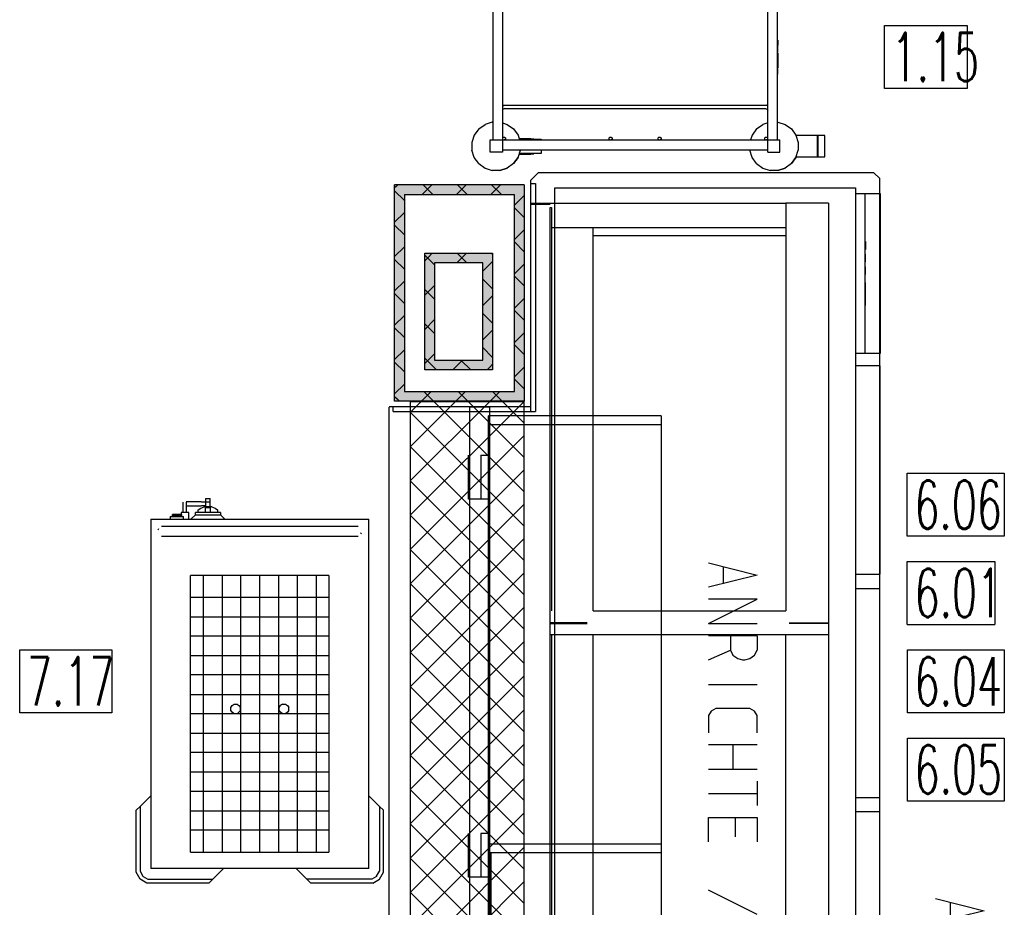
# Model space of a CAD drawing. Header units: millimetres. Extents: x 0 to 40100, y 0 to 29075.
# Tile 76 of 119: x 14887 to 16917, y 19818 to 21648. Entities that reach past the tile are written whole.
import ezdxf

# ---------------------------------------------------------------- set-up
doc = ezdxf.new("R2010")
doc.units = ezdxf.units.MM
doc.header["$MEASUREMENT"] = 0
doc.linetypes.add('AUSGEZOGEN', pattern=[0, 0])
doc.layers.get('0').update_dxf_attribs({"linetype": 'CONTINUOUS'})
for name, color, linetype, true_color in [('ibmp_KT_Beschriftung', 1, 'AUSGEZOGEN', 0xff0000), ('ibmp_KT_CNS-Sockel', 7, 'AUSGEZOGEN', 0xff8000), ('ibmp_KT_Einrichtung', 7, 'AUSGEZOGEN', 0x000080), ('ibmp_KT_Geräte_Ansicht', 1, 'AUSGEZOGEN', 0xff0000), ('ibmp_KT_Grundriss', 6, 'AUSGEZOGEN', 0xff00ff), ('ibmp_KT_Grundriss_Grundfläche', 7, 'AUSGEZOGEN', 0xffc6ff), ('ibmp_KT_Grundriss_Schraffur', 6, 'AUSGEZOGEN', 0xff00ff), ('ibmp_KT_nötige Mauern', 1, 'AUSGEZOGEN', 0xff0000), ('ibmp_KT_nötige Mauern_Grundfläche', 7, 'AUSGEZOGEN', 0xffffc1), ('ibmp_KT_nötige Mauern_Schraffur', 2, 'AUSGEZOGEN', 0xffff00), ('IBMP_KT_POS-NUMMERN', 7, 'AUSGEZOGEN', 0xff8c55)]:
    doc.layers.add(name, color=color, linetype=linetype, true_color=true_color)
doc.styles.get("Standard").update_dxf_attribs({"font": 'TXT.SHX'})

# ---------------------------------------------------------------- blocks, each defined once
blk = doc.blocks.new('_SWS_COLOR_BLOCK_34')
at = {"layer": 'ibmp_KT_Grundriss_Grundfläche', "color": 0, "true_color": 0xfefefe}
for points in [[(15722.3, 21166.5), (15742.3, 20946.5), (15722.3, 20926.5)], [(15722.3, 21166.5), (15742.3, 21146.5), (15742.3, 20946.5)]]:
    blk.add_solid(points, dxfattribs=at)
at = {"color": 0, "true_color": 0x000000}
blk.add_attdef('', (0, 0), '', height=1, dxfattribs=at)
blk = doc.blocks.new('_SWS_COLOR_BLOCK_35')
at = {"layer": 'ibmp_KT_Grundriss_Grundfläche', "color": 0, "true_color": 0xfefefe}
for points in [[(15722.3, 20926.5), (15842.3, 20946.5), (15862.3, 20926.5)], [(15722.3, 20926.5), (15742.3, 20946.5), (15842.3, 20946.5)]]:
    blk.add_solid(points, dxfattribs=at)
at = {"color": 0, "true_color": 0x000000}
blk.add_attdef('', (0, 0), '', height=1, dxfattribs=at)
blk = doc.blocks.new('_SWS_COLOR_BLOCK_36')
at = {"layer": 'ibmp_KT_Grundriss_Grundfläche', "color": 0, "true_color": 0xfefefe}
for points in [[(15862.3, 20926.5), (15842.3, 21146.5), (15862.3, 21166.5)], [(15862.3, 20926.5), (15842.3, 20946.5), (15842.3, 21146.5)]]:
    blk.add_solid(points, dxfattribs=at)
at = {"color": 0, "true_color": 0x000000}
blk.add_attdef('', (0, 0), '', height=1, dxfattribs=at)
blk = doc.blocks.new('_SWS_COLOR_BLOCK_37')
at = {"layer": 'ibmp_KT_Grundriss_Grundfläche', "color": 0, "true_color": 0xfefefe}
for points in [[(15862.3, 21166.5), (15742.3, 21146.5), (15722.3, 21166.5)], [(15862.3, 21166.5), (15842.3, 21146.5), (15742.3, 21146.5)]]:
    blk.add_solid(points, dxfattribs=at)
at = {"color": 0, "true_color": 0x000000}
blk.add_attdef('', (0, 0), '', height=1, dxfattribs=at)
blk = doc.blocks.new('_SWS_COLOR_BLOCK_99')
at = {"layer": 'ibmp_KT_nötige Mauern_Grundfläche', "color": 0, "true_color": 0xfefefe}
for points in [[(15660.3, 21307.5), (15680.3, 20881.5), (15660.3, 20861.5)], [(15660.3, 21307.5), (15680.3, 21287.5), (15680.3, 20881.5)]]:
    blk.add_solid(points, dxfattribs=at)
at = {"color": 0, "true_color": 0x000000}
blk.add_attdef('', (0, 0), '', height=1, dxfattribs=at)
blk = doc.blocks.new('_SWS_COLOR_BLOCK_100')
at = {"layer": 'ibmp_KT_nötige Mauern_Grundfläche', "color": 0, "true_color": 0xfefefe}
for points in [[(15660.3, 20861.5), (15907.3, 20881.5), (15927.3, 20861.5)], [(15660.3, 20861.5), (15680.3, 20881.5), (15907.3, 20881.5)]]:
    blk.add_solid(points, dxfattribs=at)
at = {"color": 0, "true_color": 0x000000}
blk.add_attdef('', (0, 0), '', height=1, dxfattribs=at)
blk = doc.blocks.new('_SWS_COLOR_BLOCK_101')
at = {"layer": 'ibmp_KT_nötige Mauern_Grundfläche', "color": 0, "true_color": 0xfefefe}
for points in [[(15927.3, 20861.5), (15907.3, 21287.5), (15927.3, 21307.5)], [(15927.3, 20861.5), (15907.3, 20881.5), (15907.3, 21287.5)]]:
    blk.add_solid(points, dxfattribs=at)
at = {"color": 0, "true_color": 0x000000}
blk.add_attdef('', (0, 0), '', height=1, dxfattribs=at)
blk = doc.blocks.new('_SWS_COLOR_BLOCK_102')
at = {"layer": 'ibmp_KT_nötige Mauern_Grundfläche', "color": 0, "true_color": 0xfefefe}
for points in [[(15927.3, 21307.5), (15680.3, 21287.5), (15660.3, 21307.5)], [(15927.3, 21307.5), (15907.3, 21287.5), (15680.3, 21287.5)]]:
    blk.add_solid(points, dxfattribs=at)
at = {"color": 0, "true_color": 0x000000}
blk.add_attdef('', (0, 0), '', height=1, dxfattribs=at)
blk = doc.blocks.new('BLOCK_00293')
at = {"layer": 'ibmp_KT_Einrichtung', "color": 0, "linetype": 'AUSGEZOGEN', "true_color": 0x000000}
for p, q in [((15834.22, 21790.9), (15824.91, 21778.08)), ((15834.22, 21790.88), (15824.91, 21778.08)), ((15834.22, 21790.9), (15847.04, 21800.2)), ((15834.22, 21790.88), (15847.04, 21800.2)), ((15862.1, 21805.1), (15847.04, 21800.2)), ((15862.1, 21805.1), (15877.94, 21805.1)), ((15877.94, 21805.1), (15893, 21800.2)), ((15893, 21800.2), (15905.81, 21790.9)), ((15905.81, 21790.9), (15915.12, 21778.08)), ((15905.82, 21790.9), (15905.81, 21790.9)), ((16406.72, 21790.9), (16397.41, 21778.08)), ((16406.72, 21790.88), (16397.41, 21778.08)), ((16406.72, 21790.9), (16419.54, 21800.2)), ((16406.72, 21790.88), (16419.54, 21800.2)), ((16434.6, 21805.1), (16419.54, 21800.2)), ((16434.6, 21805.1), (16450.44, 21805.1)), ((16450.44, 21805.1), (16465.5, 21800.2)), ((16465.5, 21800.2), (16478.31, 21790.9)), ((16478.31, 21790.9), (16487.62, 21778.08)), ((16478.32, 21790.9), (16478.31, 21790.9)), ((15824.91, 21778.08), (15820.02, 21763.02)), ((15857.52, 21767.1), (15882.52, 21767.1)), ((15857.52, 21742.1), (15857.52, 21767.1)), ((15882.52, 21767.1), (15882.52, 21375.1)), ((15915.12, 21778.08), (15920.02, 21763.02)), ((15915.13, 21778.08), (15915.12, 21778.08)), ((15915.13, 21778.08), (15920.02, 21763.02)), ((15917.4, 21771.1), (15941.52, 21771.1)), ((15947.52, 21770.6), (15917.56, 21770.6)), ((15917.72, 21770.1), (15962.52, 21770.1)), ((15941.52, 21771.1), (15941.52, 21770.6)), ((15947.52, 21770.1), (15947.52, 21770.6)), ((15962.52, 21770.1), (15962.52, 21762.1)), ((16397.41, 21778.08), (16392.52, 21763.02)), ((16429.52, 21375.1), (16429.52, 21767.1)), ((16429.52, 21767.1), (16454.52, 21767.1)), ((16454.52, 21767.1), (16454.52, 21742.1)), ((16487.62, 21778.08), (16492.52, 21763.02)), ((16487.63, 21778.08), (16487.62, 21778.08)), ((16487.63, 21778.08), (16492.52, 21763.02)), ((16547.52, 21777.1), (16487.95, 21777.1)), ((16532.42, 21733.1), (16532.42, 21777.1)), ((16532.42, 21770.1), (16532.92, 21770.1)), ((16532.92, 21777.1), (16532.92, 21733.1)), ((16547.52, 21733.1), (16547.52, 21777.1)), ((15820.02, 21763.02), (15820.02, 21747.18)), ((15824.91, 21732.12), (15820.02, 21747.18)), ((16429.52, 21762.1), (15882.52, 21762.1)), ((15920.02, 21763.02), (15920.02, 21762.1)), ((16392.52, 21763.02), (16392.52, 21762.1)), ((16487.63, 21732.12), (16492.52, 21747.18)), ((16492.52, 21763.02), (16492.52, 21747.18)), ((15834.23, 21719.3), (15824.91, 21732.12)), ((16454.52, 21742.1), (15857.52, 21742.1)), ((15862.52, 21742.1), (15862.52, 21400.1)), ((15882.52, 21740.34), (15884.28, 21742.1)), ((15884.28, 21736.1), (15882.52, 21737.86)), ((15886.76, 21736.1), (15884.28, 21736.1)), ((15886.76, 21742.1), (15888.52, 21740.34)), ((15888.52, 21737.86), (15886.76, 21736.1)), ((15888.52, 21740.34), (15888.52, 21737.86)), ((15905.82, 21719.3), (15915.13, 21732.12)), ((15915.13, 21732.12), (15905.82, 21719.3)), ((15915.13, 21732.12), (15918.37, 21742.1)), ((15917.4, 21739.1), (15941.52, 21739.1)), ((15917.56, 21739.6), (15947.52, 21739.6)), ((15962.52, 21740.1), (15917.72, 21740.1)), ((15941.52, 21739.6), (15941.52, 21739.1)), ((15947.52, 21740.1), (15947.52, 21739.6)), ((15962.52, 21742.1), (15962.52, 21740.1)), ((16102.52, 21740.34), (16104.28, 21742.1)), ((16102.52, 21740.34), (16102.52, 21737.86)), ((16104.28, 21736.1), (16102.52, 21737.86)), ((16106.76, 21736.1), (16104.28, 21736.1)), ((16106.76, 21742.1), (16108.52, 21740.34)), ((16108.52, 21737.86), (16106.76, 21736.1)), ((16108.52, 21737.86), (16108.52, 21740.34)), ((16203.52, 21740.34), (16205.28, 21742.1)), ((16203.52, 21740.34), (16203.52, 21737.86)), ((16205.28, 21736.1), (16203.52, 21737.86)), ((16207.76, 21736.1), (16205.28, 21736.1)), ((16207.76, 21742.1), (16209.52, 21740.34)), ((16209.52, 21737.86), (16207.76, 21736.1)), ((16209.52, 21737.86), (16209.52, 21740.34)), ((16397.41, 21732.12), (16394.17, 21742.1)), ((16406.73, 21719.3), (16397.41, 21732.12)), ((16423.52, 21740.34), (16425.28, 21742.1)), ((16423.52, 21737.86), (16423.52, 21740.34)), ((16425.28, 21736.1), (16423.52, 21737.86)), ((16427.76, 21736.1), (16425.28, 21736.1)), ((16427.76, 21742.1), (16429.52, 21740.34)), ((16429.52, 21737.86), (16427.76, 21736.1)), ((16449.52, 21400.1), (16449.52, 21742.1)), ((16478.32, 21719.3), (16487.63, 21732.12)), ((16487.63, 21732.12), (16478.32, 21719.3)), ((16487.95, 21733.1), (16547.52, 21733.1)), ((16532.92, 21740.1), (16532.42, 21740.1)), ((15834.22, 21719.3), (15834.23, 21719.3)), ((15834.23, 21719.3), (15847.04, 21709.98)), ((15847.04, 21709.98), (15862.1, 21705.1)), ((15893, 21710), (15882.52, 21706.58)), ((15882.52, 21706.58), (15893, 21709.98)), ((15905.82, 21719.3), (15893, 21709.98)), ((15905.82, 21719.3), (15893, 21710)), ((16406.72, 21719.3), (16406.73, 21719.3)), ((16406.73, 21719.3), (16419.54, 21709.98)), ((16419.54, 21709.98), (16429.52, 21706.74)), ((16465.5, 21710), (16450.44, 21705.1)), ((16450.44, 21705.1), (16465.5, 21709.98)), ((16478.32, 21719.3), (16465.5, 21709.98)), ((16478.32, 21719.3), (16465.5, 21710)), ((15862.52, 21705.1), (15862.1, 21705.1)), ((16450.44, 21705.1), (16449.52, 21705.1)), ((15882.52, 21681.16), (15884.13, 21678.48)), ((15882.52, 21672.04), (15885.3, 21670.48)), ((15886.91, 21676.92), (15884.13, 21678.48)), ((16426.74, 21670.48), (15885.3, 21670.48)), ((16425.13, 21676.92), (15886.91, 21676.92)), ((16427.91, 21678.48), (16425.13, 21676.92)), ((16426.74, 21670.48), (16429.52, 21672.04)), ((16427.91, 21678.48), (16429.52, 21681.16)), ((16450.52, 21605.82), (16450.52, 21594.86)), ((16450.52, 21582), (16450.52, 21593.26)), ((16450.52, 21580.12), (16450.52, 21569.58)), ((16450.52, 21568.72), (16450.52, 21548.94)), ((16450.52, 21536.1), (16450.52, 21547.22)), ((15882.52, 21470.16), (15885.3, 21471.7)), ((15882.52, 21461.02), (15884.13, 21463.7)), ((15886.91, 21465.26), (15884.13, 21463.7)), ((15885.3, 21471.7), (16426.74, 21471.7)), ((15886.91, 21465.26), (16425.13, 21465.26)), ((16425.13, 21465.26), (16427.91, 21463.7)), ((16429.52, 21470.16), (16426.74, 21471.7)), ((16427.91, 21463.7), (16429.52, 21461.02)), ((15833.72, 21422.9), (15824.41, 21410.08)), ((15833.72, 21422.88), (15824.41, 21410.08)), ((15833.72, 21422.9), (15846.54, 21432.2)), ((15833.72, 21422.88), (15846.54, 21432.2)), ((15861.6, 21437.1), (15846.54, 21432.2)), ((15861.6, 21437.1), (15862.52, 21437.1)), ((15882.52, 21435.44), (15892.5, 21432.2)), ((15892.5, 21432.2), (15905.31, 21422.9)), ((15905.31, 21422.9), (15914.62, 21410.08)), ((15905.32, 21422.9), (15905.31, 21422.9)), ((16406.72, 21422.9), (16397.41, 21410.08)), ((16406.72, 21422.88), (16397.41, 21410.08)), ((16406.72, 21422.9), (16419.54, 21432.2)), ((16406.72, 21422.88), (16419.54, 21432.2)), ((16429.52, 21435.44), (16419.54, 21432.2)), ((16449.52, 21437.1), (16450.44, 21437.1)), ((16450.44, 21437.1), (16465.5, 21432.2)), ((16465.5, 21432.2), (16478.31, 21422.9)), ((16478.31, 21422.9), (16487.62, 21410.08)), ((16478.32, 21422.9), (16478.31, 21422.9)), ((15824.41, 21410.08), (15819.52, 21395.02)), ((15882.52, 21404.34), (15884.28, 21406.1)), ((15884.28, 21400.1), (15882.52, 21401.86)), ((15884.28, 21406.1), (15886.76, 21406.1)), ((15886.76, 21406.1), (15888.52, 21404.34)), ((15888.52, 21401.86), (15886.76, 21400.1)), ((15888.52, 21404.34), (15888.52, 21401.86)), ((15914.62, 21410.08), (15917.87, 21400.1)), ((15914.63, 21410.08), (15914.62, 21410.08)), ((15914.63, 21410.08), (15917.87, 21400.1)), ((15916.9, 21403.1), (15941.02, 21403.1)), ((15917.06, 21402.6), (15947.02, 21402.6)), ((15917.22, 21402.1), (15962.02, 21402.1)), ((15941.02, 21403.1), (15941.02, 21402.6)), ((15947.02, 21402.1), (15947.02, 21402.6)), ((15962.02, 21402.1), (15962.02, 21400.1)), ((16102.52, 21404.34), (16104.28, 21406.1)), ((16102.52, 21401.86), (16102.52, 21404.34)), ((16104.28, 21400.1), (16102.52, 21401.86)), ((16104.28, 21406.1), (16106.76, 21406.1)), ((16106.76, 21406.1), (16108.52, 21404.34)), ((16108.52, 21401.86), (16106.76, 21400.1)), ((16108.52, 21404.34), (16108.52, 21401.86)), ((16203.52, 21404.34), (16205.28, 21406.1)), ((16203.52, 21401.86), (16203.52, 21404.34)), ((16205.28, 21400.1), (16203.52, 21401.86)), ((16205.28, 21406.1), (16207.76, 21406.1)), ((16207.76, 21406.1), (16209.52, 21404.34)), ((16209.52, 21401.86), (16207.76, 21400.1)), ((16209.52, 21404.34), (16209.52, 21401.86)), ((16397.41, 21410.08), (16394.17, 21400.1)), ((16423.52, 21404.34), (16425.28, 21406.1)), ((16423.52, 21401.86), (16423.52, 21404.34)), ((16425.28, 21400.1), (16423.52, 21401.86)), ((16425.28, 21406.1), (16427.76, 21406.1)), ((16427.76, 21406.1), (16429.52, 21404.34)), ((16429.52, 21401.86), (16427.76, 21400.1)), ((16487.62, 21410.08), (16492.52, 21395.02)), ((16487.63, 21410.08), (16487.62, 21410.08)), ((16487.63, 21410.08), (16492.52, 21395.02)), ((16547.52, 21409.1), (16487.95, 21409.1)), ((16532.42, 21365.1), (16532.42, 21409.1)), ((16532.42, 21402.1), (16532.92, 21402.1)), ((16532.92, 21409.1), (16532.92, 21365.1)), ((16547.52, 21365.1), (16547.52, 21409.1)), ((15819.52, 21395.02), (15819.52, 21379.18)), ((15857.52, 21400.1), (16454.52, 21400.1)), ((15857.52, 21375.1), (15857.52, 21400.1)), ((16454.52, 21375.1), (16454.52, 21400.1)), ((16492.52, 21395.02), (16492.52, 21379.18)), ((15824.41, 21364.12), (15819.52, 21379.18)), ((15833.73, 21351.3), (15824.41, 21364.12)), ((15882.52, 21375.1), (15857.52, 21375.1)), ((15882.52, 21380.1), (16429.52, 21380.1)), ((15905.32, 21351.3), (15914.63, 21364.12)), ((15914.63, 21364.12), (15905.32, 21351.3)), ((15914.63, 21364.12), (15919.52, 21379.18)), ((15916.9, 21371.1), (15941.02, 21371.1)), ((15917.06, 21371.6), (15947.02, 21371.6)), ((15962.02, 21372.1), (15917.22, 21372.1)), ((15919.52, 21380.1), (15919.52, 21379.18)), ((15941.02, 21371.6), (15941.02, 21371.1)), ((15947.02, 21372.1), (15947.02, 21371.6)), ((15962.02, 21380.1), (15962.02, 21372.1)), ((16392.52, 21380.1), (16392.52, 21379.18)), ((16397.41, 21364.12), (16392.52, 21379.18)), ((16406.73, 21351.3), (16397.41, 21364.12)), ((16429.52, 21375.1), (16454.52, 21375.1)), ((16478.32, 21351.3), (16487.63, 21364.12)), ((16487.63, 21364.12), (16478.32, 21351.3)), ((16487.63, 21364.12), (16492.52, 21379.18)), ((16487.95, 21365.1), (16547.52, 21365.1)), ((16532.92, 21372.1), (16532.42, 21372.1)), ((15833.72, 21351.3), (15833.73, 21351.3)), ((15833.73, 21351.3), (15846.54, 21341.98)), ((15846.54, 21341.98), (15861.6, 21337.1)), ((15892.5, 21342), (15877.44, 21337.1)), ((15877.44, 21337.1), (15892.5, 21341.98)), ((15905.32, 21351.3), (15892.5, 21341.98)), ((15905.32, 21351.3), (15892.5, 21342)), ((16406.72, 21351.3), (16406.73, 21351.3)), ((16406.73, 21351.3), (16419.54, 21341.98)), ((16419.54, 21341.98), (16434.6, 21337.1)), ((16465.5, 21342), (16450.44, 21337.1)), ((16450.44, 21337.1), (16465.5, 21341.98)), ((16478.32, 21351.3), (16465.5, 21341.98)), ((16478.32, 21351.3), (16465.5, 21342)), ((15877.44, 21337.1), (15861.6, 21337.1)), ((16450.44, 21337.1), (16434.6, 21337.1))]:
    blk.add_line(p, q, dxfattribs=at)
at = {"color": 0, "true_color": 0x000000}
blk.add_attdef('', (0, 0), '', height=1, dxfattribs=at)
blk = doc.blocks.new('BLOCK_00339')
at = {"layer": 'ibmp_KT_Einrichtung', "color": 0, "linetype": 'AUSGEZOGEN', "true_color": 0x000000}
for p, q in [((15990.52, 19111.6), (15990.52, 21301.6)), ((15990.52, 21301.6), (16610.52, 21301.6)), ((16610.52, 21301.6), (16610.52, 19111.6)), ((16610.52, 21289.6), (16660.52, 21289.6)), ((16630.52, 20959.6), (16630.52, 21289.6)), ((16660.52, 21290.1), (16660.52, 20959.6)), ((16660.52, 21290.1), (16661.52, 21290.1)), ((16661.52, 21290.1), (16661.52, 20960.1)), ((16630.82, 21190.6), (16631.22, 21190.6)), ((16630.82, 21174.6), (16630.82, 21190.6)), ((16631.22, 21190.6), (16631.22, 21174.6)), ((16631.22, 21174.6), (16630.82, 21174.6)), ((16630.82, 21164.6), (16631.22, 21164.6)), ((16630.82, 21148.6), (16630.82, 21164.6)), ((16631.22, 21148.6), (16631.22, 21164.6)), ((16631.22, 21148.6), (16630.82, 21148.6)), ((16630.82, 21138.6), (16631.22, 21138.6)), ((16630.82, 21122.6), (16630.82, 21138.6)), ((16631.22, 21122.6), (16631.22, 21138.6)), ((16631.22, 21122.6), (16630.82, 21122.6)), ((16630.82, 21106.6), (16631.22, 21106.6)), ((16630.82, 21058.6), (16630.82, 21106.6)), ((16631.22, 21058.6), (16631.22, 21106.6)), ((16631.22, 21058.6), (16630.82, 21058.6)), ((16661.52, 20990.1), (16660.52, 20990.1)), ((16660.52, 20959.6), (16610.52, 20959.6)), ((16661.52, 20960.1), (16660.52, 20960.1)), ((16660.52, 20934.6), (16610.52, 20934.6)), ((16660.52, 20934.6), (16660.52, 20504.6)), ((16610.52, 20504.6), (16660.52, 20504.6)), ((16660.52, 20474.6), (16610.52, 20474.6)), ((16660.52, 20044.6), (16660.52, 20474.6)), ((16610.52, 20044.6), (16660.52, 20044.6)), ((16660.52, 20014.6), (16610.52, 20014.6)), ((16660.52, 19584.6), (16660.52, 20014.6)), ((16610.52, 19584.6), (16660.52, 19584.6)), ((16660.52, 19554.6), (16610.52, 19554.6)), ((16660.52, 19124.6), (16660.52, 19554.6)), ((16610.52, 19111.6), (15990.52, 19111.6)), ((16610.52, 19124.6), (16660.52, 19124.6))]:
    blk.add_line(p, q, dxfattribs=at)
at = {"color": 0, "true_color": 0x000000}
blk.add_attdef('', (0, 0), '', height=1, dxfattribs=at)
blk = doc.blocks.new('BLOCK_00342')
at = {"layer": 'ibmp_KT_Einrichtung', "color": 0, "linetype": 'AUSGEZOGEN', "true_color": 0x000000}
for p, q in [((15956.38, 21332.1), (15940.33, 21316.78)), ((16648.56, 21332.1), (15956.38, 21332.1)), ((16660.96, 21320.84), (16648.56, 21332.1)), ((16660.96, 18035.1), (16660.96, 21320.84)), ((15940.33, 21316.78), (15940.33, 20840.1)), ((15940.33, 21310.1), (15950.81, 21310.1)), ((15950.81, 21310.1), (15950.81, 20840.1)), ((15940.33, 20850.1), (15648.96, 20850.1)), ((15648.96, 18045.1), (15648.96, 20849.1)), ((15657.35, 20840.1), (15657.35, 20850.1)), ((15657.35, 20840.1), (15950.81, 20840.1)), ((15617.52, 18035.1), (15617.52, 18045.1)), ((16660.96, 18045.1), (15617.52, 18045.1)), ((15617.52, 18035.1), (16660.96, 18035.1))]:
    blk.add_line(p, q, dxfattribs=at)
at = {"color": 0, "true_color": 0x000000}
blk.add_attdef('', (0, 0), '', height=1, dxfattribs=at)
blk = doc.blocks.new('BLOCK_00343')
at = {"layer": 'ibmp_KT_Einrichtung', "color": 0, "linetype": 'AUSGEZOGEN', "true_color": 0x000000}
for p, q in [((15854.08, 18031.1), (15854.08, 20831.1)), ((16209.63, 20831.1), (15854.08, 20831.1)), ((16209.63, 20812.92), (15854.08, 20812.92)), ((16209.63, 20831.1), (16209.63, 18031.1)), ((15812.3, 20659.72), (15812.3, 20750.38)), ((15838.08, 20750.38), (15838.08, 20659.72)), ((15838.08, 20750.38), (15854.08, 20750.38)), ((15854.08, 20659.72), (15812.3, 20659.72)), ((15812.3, 19879.9), (15812.3, 19970.58)), ((15838.08, 19970.58), (15838.08, 19879.9)), ((15854.08, 19970.58), (15838.08, 19970.58)), ((15854.08, 19949.28), (16209.63, 19949.28)), ((15854.08, 19931.1), (16209.63, 19931.1)), ((15859.08, 18031.1), (15859.08, 19931.1)), ((15854.08, 19879.9), (15812.3, 19879.9)), ((15812.3, 18122.98), (15812.3, 18213.64)), ((15838.08, 18122.98), (15838.08, 18213.74)), ((15838.08, 18213.74), (15854.08, 18213.74)), ((15854.08, 18186.54), (15838.08, 18186.54)), ((15838.08, 18150.28), (15854.08, 18150.28)), ((15812.3, 18122.98), (15854.08, 18122.98)), ((15854.08, 18123.06), (15838.08, 18123.06)), ((16209.63, 18031.1), (15854.08, 18031.1))]:
    blk.add_line(p, q, dxfattribs=at)
at = {"color": 0, "true_color": 0x000000}
blk.add_attdef('', (0, 0), '', height=1, dxfattribs=at)
blk = doc.blocks.new('BLOCK_00344')
at = {"layer": 'ibmp_KT_CNS-Sockel', "color": 0, "linetype": 'AUSGEZOGEN', "true_color": 0x000000}
for p, q in [((16466.8, 21269.22), (15940.1, 21269.22)), ((15940.1, 21269.22), (15940.1, 21267.74)), ((15940.1, 21267.74), (15981.1, 21267.74)), ((15981.1, 18761.22), (15981.1, 21261.22)), ((15981.1, 21261.22), (15983.74, 21261.22)), ((15983.74, 21261.22), (15983.74, 20429.14)), ((16466.8, 21270.1), (16466.8, 20429.14)), ((16555.1, 21270.1), (16466.8, 21270.1)), ((16555.1, 21270.1), (16555.1, 18761.22)), ((15983.74, 21219.9), (16466.8, 21219.9)), ((16069.4, 20429.14), (16069.4, 21219.9)), ((16466.8, 21202.64), (16069.4, 21202.64)), ((16069.4, 20429.14), (16466.8, 20429.14)), ((16057.05, 20404.47), (15981.1, 20404.47)), ((15981.1, 20403), (16057.05, 20403)), ((16473.86, 20404.47), (16555.1, 20404.47)), ((16555.1, 20403), (16473.86, 20403)), ((16555.1, 20379.82), (15981.1, 20379.82)), ((15983.74, 20379.82), (15983.74, 19545.28)), ((16069.4, 19545.28), (16069.4, 20379.82)), ((16466.8, 19545.28), (16466.8, 20379.82)), ((16466.8, 19545.28), (16069.4, 19545.28)), ((16057.05, 19520.62), (15981.1, 19520.62)), ((15981.1, 19519.14), (16057.05, 19519.14)), ((16555.1, 19520.62), (16473.86, 19520.62)), ((16473.86, 19519.14), (16555.1, 19519.14)), ((15981.1, 19495.96), (16555.1, 19495.96)), ((15983.74, 19495.96), (15983.74, 18761.22)), ((16069.4, 18810.54), (16069.4, 19495.96)), ((16466.8, 18761.22), (16466.8, 19495.96)), ((16466.8, 18827.8), (16069.4, 18827.8)), ((16069.4, 18810.54), (16466.8, 18810.54)), ((15940.1, 18762.7), (15981.1, 18762.7)), ((15940.1, 18761.22), (15940.1, 18762.7)), ((15983.74, 18770.08), (16069.4, 18770.08)), ((16069.4, 18761.22), (16069.4, 18770.08)), ((16555.1, 18770.08), (16466.8, 18770.08)), ((16552.46, 18761.22), (16552.46, 18770.08)), ((16555.1, 18761.22), (15940.1, 18761.22))]:
    blk.add_line(p, q, dxfattribs=at)
at = {"color": 0, "true_color": 0x000000}
blk.add_attdef('', (0, 0), '', height=1, dxfattribs=at)
blk = doc.blocks.new('BLOCK_00365')
at = {"layer": 'ibmp_KT_Einrichtung', "color": 0, "linetype": 'AUSGEZOGEN', "true_color": 0x000000}
for p, q in [((15224.1, 20632.1), (15224.1, 20653.1)), ((15261.1, 20654.1), (15230.1, 20654.1)), ((15230.1, 20653.1), (15230.1, 20632.1)), ((15262.1, 20654.1), (15280.1, 20654.1)), ((15270.1, 20661.1), (15270.1, 20644.1)), ((15270.1, 20661.1), (15280.1, 20661.1)), ((15280.1, 20644.1), (15280.1, 20661.1)), ((15236.1, 20632.1), (15220.1, 20632.1)), ((15220.1, 20632.1), (15220.1, 20628.1)), ((15230.1, 20646.1), (15261.1, 20646.1)), ((15236.1, 20618.1), (15236.1, 20632.1)), ((15300.77, 20632.1), (15249.43, 20632.1)), ((15249.43, 20627.1), (15249.43, 20632.1)), ((15255.1, 20637.9), (15260.42, 20640.7)), ((15255.1, 20632.1), (15255.1, 20637.9)), ((15260.42, 20640.7), (15267.22, 20644.1)), ((15270.1, 20646.1), (15262.1, 20646.1)), ((15282.98, 20644.1), (15267.22, 20644.1)), ((15270.43, 20642.1), (15279.77, 20642.1)), ((15270.43, 20632.1), (15270.43, 20642.1)), ((15279.77, 20642.1), (15279.77, 20632.1)), ((15282.98, 20644.1), (15289.78, 20640.7)), ((15289.78, 20640.7), (15295.1, 20637.9)), ((15295.1, 20637.9), (15295.1, 20632.1)), ((15300.77, 20632.1), (15300.77, 20627.1)), ((15157.1, 20618.1), (15157.1, 19898.1)), ((15157.1, 20618.1), (15607.1, 20618.1)), ((15197.1, 20624.1), (15197.1, 20618.1)), ((15197.1, 20624.1), (15225.1, 20624.1)), ((15220.43, 20628.1), (15201.77, 20628.1)), ((15201.77, 20624.1), (15201.77, 20628.1)), ((15201.77, 20626.1), (15220.43, 20626.1)), ((15220.43, 20628.1), (15220.43, 20624.1)), ((15225.1, 20618.1), (15225.1, 20624.1)), ((15240.1, 20618.1), (15249.43, 20627.1)), ((15249.43, 20627.1), (15300.77, 20627.1)), ((15310.1, 20618.1), (15300.77, 20627.1)), ((15607.1, 19898.1), (15607.1, 20618.1)), ((15173.4, 20598.1), (15172.1, 20595.7)), ((15584.7, 20603.1), (15179.5, 20603.1)), ((15590.8, 20588.1), (15592.1, 20590.5)), ((15179.5, 20583.1), (15584.7, 20583.1)), ((15239.54, 19932.1), (15239.54, 20502.1)), ((15524.66, 20502.1), (15239.54, 20502.1)), ((15265.72, 19932.1), (15265.72, 20502.1)), ((15304.51, 20502.1), (15304.51, 19932.1)), ((15343.31, 19932.1), (15343.31, 20502.1)), ((15382.1, 19932.1), (15382.1, 20502.1)), ((15420.89, 20502.1), (15420.89, 19932.1)), ((15459.69, 19932.1), (15459.69, 20502.1)), ((15498.48, 20502.1), (15498.48, 19932.1)), ((15524.66, 20502.1), (15524.66, 19932.1)), ((15524.66, 20457.1), (15239.54, 20457.1)), ((15239.54, 20417.1), (15524.66, 20417.1)), ((15524.66, 20377.1), (15239.54, 20377.1)), ((15239.54, 20337.1), (15524.66, 20337.1)), ((15524.66, 20297.1), (15239.54, 20297.1)), ((15239.54, 20257.1), (15524.66, 20257.1)), ((15322.1, 20230.1), (15325.1, 20234.1)), ((15322.1, 20224.1), (15322.1, 20230.1)), ((15325.1, 20220.1), (15322.1, 20224.1)), ((15325.1, 20234.1), (15329.1, 20237.1)), ((15329.1, 20237.1), (15335.1, 20237.1)), ((15335.1, 20237.1), (15339.1, 20234.1)), ((15339.1, 20234.1), (15342.1, 20230.1)), ((15342.1, 20224.1), (15339.1, 20220.1)), ((15342.1, 20224.1), (15342.1, 20230.1)), ((15422.1, 20230.1), (15425.1, 20234.1)), ((15422.1, 20224.1), (15422.1, 20230.1)), ((15425.1, 20220.1), (15422.1, 20224.1)), ((15429.1, 20237.1), (15425.1, 20234.1)), ((15429.1, 20237.1), (15435.1, 20237.1)), ((15435.1, 20237.1), (15439.1, 20234.1)), ((15439.1, 20234.1), (15442.1, 20230.1)), ((15442.1, 20224.1), (15439.1, 20220.1)), ((15442.1, 20224.1), (15442.1, 20230.1)), ((15524.66, 20217.1), (15239.54, 20217.1)), ((15329.1, 20217.1), (15325.1, 20220.1)), ((15339.1, 20220.1), (15335.1, 20217.1)), ((15429.1, 20217.1), (15425.1, 20220.1)), ((15439.1, 20220.1), (15435.1, 20217.1)), ((15239.54, 20177.1), (15524.66, 20177.1)), ((15524.66, 20137.1), (15239.54, 20137.1)), ((15239.54, 20097.1), (15524.66, 20097.1)), ((15157.1, 20048.1), (15135.14, 20026.13)), ((15524.66, 20057.1), (15239.54, 20057.1)), ((15607.1, 20048.1), (15629.06, 20026.13)), ((15127.1, 20018.1), (15135.14, 20026.13)), ((15135.14, 20026.13), (15135.14, 19892.5)), ((15629.06, 20026.13), (15629.06, 19892.5)), ((15637.1, 20018.1), (15629.06, 20026.13)), ((15127.1, 19890.34), (15127.1, 20018.1)), ((15239.54, 20017.1), (15524.66, 20017.1)), ((15637.1, 19890.34), (15637.1, 20018.1)), ((15524.66, 19977.1), (15239.54, 19977.1)), ((15239.54, 19932.1), (15524.66, 19932.1)), ((15135.24, 19876.24), (15127.1, 19890.34)), ((15135.14, 19892.5), (15141.13, 19882.12)), ((15141.13, 19882.12), (15141.29, 19881.84)), ((15141.29, 19881.84), (15151.19, 19876.13)), ((15607.1, 19898.1), (15157.1, 19898.1)), ((15307.1, 19898.1), (15285.14, 19876.13)), ((15457.1, 19898.1), (15479.06, 19876.13)), ((15622.91, 19881.84), (15613.01, 19876.13)), ((15623.07, 19882.12), (15622.91, 19881.84)), ((15623.07, 19882.12), (15629.06, 19892.5)), ((15628.96, 19876.24), (15637.1, 19890.34)), ((15135.24, 19876.24), (15135.4, 19875.96)), ((15149.03, 19868.1), (15135.4, 19875.96)), ((15277.1, 19868.1), (15149.03, 19868.1)), ((15151.19, 19876.13), (15285.14, 19876.13)), ((15285.14, 19876.13), (15277.1, 19868.1)), ((15479.06, 19876.13), (15487.1, 19868.1)), ((15613.01, 19876.13), (15479.06, 19876.13)), ((15615.17, 19868.1), (15487.1, 19868.1)), ((15615.17, 19868.1), (15628.8, 19875.96)), ((15628.96, 19876.24), (15628.8, 19875.96))]:
    blk.add_line(p, q, dxfattribs=at)
at = {"color": 0, "true_color": 0x000000}
blk.add_attdef('', (0, 0), '', height=1, dxfattribs=at)
blk = doc.blocks.new('BLOCK_00482')
at = {"layer": 'ibmp_KT_Einrichtung', "color": 0, "linetype": 'AUSGEZOGEN', "true_color": 0x000000}
for p, q in [((15815.52, 20850.1), (15855.52, 20850.1)), ((15815.52, 18020.1), (15815.52, 20850.1)), ((15855.52, 20850.1), (15855.52, 18020.1)), ((15855.52, 18020.1), (15815.52, 18020.1))]:
    blk.add_line(p, q, dxfattribs=at)
at = {"color": 0, "true_color": 0x000000}
blk.add_attdef('', (0, 0), '', height=1, dxfattribs=at)
blk = doc.blocks.new('BLOCK_00494')
at = {"layer": 'ibmp_KT_Geräte_Ansicht', "color": 0, "linetype": 'AUSGEZOGEN', "true_color": 0x000000}
for p, q in [((16775.85, 19836.1), (16875.85, 19810.76)), ((16805.85, 19828.76), (16805.85, 19793.43)), ((16875.85, 19810.76), (16775.85, 19786.1)), ((16775.85, 19761.1), (16845.85, 19761.1)), ((16845.85, 19761.1), (16845.85, 19726.43)), ((16845.85, 19726.43), (16841.18, 19715.76)), ((16830.52, 19711.1), (16775.85, 19711.1)), ((16841.18, 19715.76), (16830.52, 19711.1)), ((16781.18, 19680.76), (16775.85, 19671.43)), ((16785.85, 19686.1), (16781.18, 19680.76)), ((16805.85, 19643.43), (16815.85, 19678.76)), ((16815.85, 19678.76), (16821.18, 19683.43)), ((16821.18, 19683.43), (16825.85, 19686.1)), ((16825.85, 19686.1), (16830.52, 19686.1)), ((16830.52, 19686.1), (16835.85, 19683.43)), ((16835.85, 19683.43), (16841.18, 19678.76)), ((16841.18, 19678.76), (16845.85, 19668.76)), ((16775.85, 19671.43), (16775.85, 19653.43)), ((16845.85, 19668.76), (16845.85, 19651.43)), ((16775.85, 19653.43), (16781.18, 19643.43)), ((16781.18, 19643.43), (16785.85, 19638.76)), ((16785.85, 19638.76), (16790.52, 19636.1)), ((16790.52, 19636.1), (16795.85, 19636.1)), ((16795.85, 19636.1), (16801.18, 19638.76)), ((16801.18, 19638.76), (16805.85, 19643.43)), ((16835.85, 19636.1), (16841.18, 19640.76)), ((16845.85, 19651.43), (16841.18, 19640.76)), ((16845.85, 19585.76), (16775.85, 19585.76)), ((16875.85, 19585.76), (16865.85, 19585.76)), ((16781.18, 19530.76), (16790.52, 19536.1)), ((16790.52, 19536.1), (16830.52, 19536.1)), ((16830.52, 19536.1), (16841.18, 19530.76)), ((16775.85, 19521.43), (16781.18, 19530.76)), ((16775.85, 19486.1), (16775.85, 19521.43)), ((16841.18, 19530.76), (16845.85, 19521.43)), ((16845.85, 19521.43), (16845.85, 19486.1)), ((16875.85, 19461.1), (16775.85, 19461.1)), ((16845.85, 19461.1), (16845.85, 19426.43)), ((16830.52, 19411.1), (16841.18, 19415.76)), ((16841.18, 19415.76), (16845.85, 19426.43)), ((16775.85, 19411.1), (16830.52, 19411.1)), ((16841.18, 19376.76), (16841.18, 19346.76)), ((16775.85, 19366.76), (16875.85, 19366.76)), ((16810.52, 19236.1), (16810.52, 19186.1)), ((16775.85, 19161.1), (16775.85, 19126.43)), ((16875.85, 19161.1), (16775.85, 19161.1)), ((16875.85, 19161.1), (16875.85, 19126.43)), ((16775.85, 19126.43), (16781.18, 19115.76)), ((16781.18, 19115.76), (16790.52, 19111.1)), ((16790.52, 19111.1), (16861.18, 19111.1)), ((16861.18, 19111.1), (16870.52, 19115.76)), ((16870.52, 19115.76), (16875.85, 19126.43)), ((16810.52, 19036.1), (16810.52, 19086.1))]:
    blk.add_line(p, q, dxfattribs=at)
at = {"color": 0, "true_color": 0x000000}
blk.add_attdef('', (0, 0), '', height=1, dxfattribs=at)
blk = doc.blocks.new('BLOCK_00513')
at = {"layer": 'ibmp_KT_Beschriftung', "color": 0, "linetype": 'AUSGEZOGEN', "true_color": 0x000000}
for p, q in [((16307.6, 20528.1), (16407.6, 20502.76)), ((16337.6, 20520.76), (16337.6, 20485.43)), ((16407.6, 20502.76), (16307.6, 20478.1)), ((16407.6, 20453.1), (16307.6, 20453.1)), ((16307.6, 20403.1), (16407.6, 20453.1)), ((16307.6, 20403.1), (16407.6, 20403.1)), ((16407.6, 20378.1), (16307.6, 20378.1)), ((16352.93, 20378.1), (16352.93, 20348.1)), ((16407.6, 20378.1), (16407.6, 20348.1)), ((16307.6, 20328.1), (16352.93, 20348.1)), ((16352.93, 20348.1), (16357.6, 20338.1)), ((16402.27, 20338.1), (16407.6, 20348.1)), ((16357.6, 20338.1), (16367.6, 20330.76)), ((16367.6, 20330.76), (16377.6, 20328.1)), ((16377.6, 20328.1), (16382.27, 20328.1)), ((16382.27, 20328.1), (16392.93, 20330.76)), ((16392.93, 20330.76), (16402.27, 20338.1)), ((16307.6, 20277.76), (16407.6, 20277.76)), ((16322.27, 20228.1), (16312.93, 20222.76)), ((16392.93, 20228.1), (16322.27, 20228.1)), ((16402.27, 20222.76), (16392.93, 20228.1)), ((16312.93, 20222.76), (16307.6, 20213.43)), ((16307.6, 20213.43), (16307.6, 20178.1)), ((16407.6, 20213.43), (16402.27, 20222.76)), ((16407.6, 20178.1), (16407.6, 20213.43)), ((16407.6, 20153.1), (16307.6, 20153.1)), ((16357.6, 20153.1), (16357.6, 20103.1)), ((16307.6, 20103.1), (16407.6, 20103.1)), ((16407.6, 20078.1), (16407.6, 20028.1)), ((16307.6, 20052.76), (16407.6, 20052.76)), ((16307.6, 19953.1), (16307.6, 20003.1)), ((16307.6, 20003.1), (16407.6, 20003.1)), ((16362.27, 20003.1), (16362.27, 19963.1)), ((16407.6, 20003.1), (16407.6, 19953.1)), ((16407.6, 19803.1), (16307.6, 19853.1)), ((16307.6, 19703.1), (16407.6, 19677.76)), ((16407.6, 19677.76), (16307.6, 19653.1)), ((16337.6, 19695.76), (16337.6, 19660.43)), ((16307.6, 19613.43), (16312.93, 19622.76)), ((16312.93, 19622.76), (16322.27, 19628.1)), ((16322.27, 19628.1), (16407.6, 19628.1)), ((16307.6, 19593.43), (16307.6, 19613.43)), ((16312.93, 19582.76), (16307.6, 19593.43)), ((16322.27, 19578.1), (16312.93, 19582.76)), ((16407.6, 19578.1), (16322.27, 19578.1)), ((16307.6, 19538.43), (16312.93, 19547.76)), ((16307.6, 19520.43), (16307.6, 19538.43)), ((16317.6, 19553.1), (16312.93, 19547.76)), ((16362.27, 19545.76), (16352.93, 19510.43)), ((16370.27, 19550.43), (16362.27, 19545.76)), ((16377.6, 19553.1), (16370.27, 19550.43)), ((16387.6, 19553.1), (16377.6, 19553.1)), ((16394.93, 19550.43), (16387.6, 19553.1)), ((16402.27, 19544.43), (16394.93, 19550.43)), ((16407.6, 19535.76), (16402.27, 19544.43)), ((16407.6, 19518.43), (16407.6, 19535.76)), ((16312.93, 19511.76), (16307.6, 19520.43)), ((16402.27, 19507.76), (16407.6, 19518.43)), ((16320.27, 19505.76), (16312.93, 19511.76)), ((16327.6, 19503.1), (16320.27, 19505.76)), ((16337.6, 19503.1), (16327.6, 19503.1)), ((16344.93, 19505.76), (16337.6, 19503.1)), ((16352.93, 19510.43), (16344.93, 19505.76)), ((16397.6, 19503.1), (16402.27, 19507.76)), ((16307.6, 19463.43), (16312.93, 19472.76)), ((16312.93, 19472.76), (16322.27, 19478.1)), ((16322.27, 19478.1), (16392.93, 19478.1)), ((16392.93, 19478.1), (16402.27, 19472.76)), ((16402.27, 19472.76), (16407.6, 19463.43)), ((16307.6, 19428.1), (16307.6, 19463.43)), ((16407.6, 19463.43), (16407.6, 19428.1)), ((16362.27, 19443.43), (16362.27, 19428.1)), ((16362.27, 19428.1), (16307.6, 19428.1)), ((16307.6, 19403.1), (16407.6, 19377.76)), ((16337.6, 19395.76), (16337.6, 19360.43)), ((16407.6, 19377.76), (16307.6, 19353.1)), ((16307.6, 19328.1), (16307.6, 19298.1)), ((16307.6, 19328.1), (16407.6, 19328.1)), ((16362.27, 19328.1), (16362.27, 19298.1)), ((16407.6, 19328.1), (16407.6, 19298.1)), ((16312.93, 19288.1), (16307.6, 19298.1)), ((16362.27, 19298.1), (16357.6, 19288.1)), ((16372.93, 19288.1), (16362.27, 19298.1)), ((16407.6, 19298.1), (16402.27, 19288.1)), ((16322.27, 19280.76), (16312.93, 19288.1)), ((16332.93, 19278.1), (16322.27, 19280.76)), ((16337.6, 19278.1), (16332.93, 19278.1)), ((16347.6, 19280.76), (16337.6, 19278.1)), ((16357.6, 19288.1), (16347.6, 19280.76)), ((16382.27, 19282.76), (16372.93, 19288.1)), ((16392.93, 19282.76), (16382.27, 19282.76)), ((16402.27, 19288.1), (16392.93, 19282.76)), ((16307.6, 19203.1), (16307.6, 19253.1)), ((16307.6, 19253.1), (16407.6, 19253.1)), ((16362.27, 19253.1), (16362.27, 19213.1)), ((16407.6, 19253.1), (16407.6, 19203.1))]:
    blk.add_line(p, q, dxfattribs=at)
at = {"color": 0, "true_color": 0x000000}
blk.add_attdef('', (0, 0), '', height=1, dxfattribs=at)

msp = doc.modelspace()

# ---------------------------------------------------------------- linework, layer by layer
at = {"layer": 'ibmp_KT_Grundriss', "color": 0, "linetype": 'AUSGEZOGEN', "true_color": 0x000000}
for p, q in [((15722.24, 21166.48), (15862.24, 21166.48)), ((15722.24, 20926.48), (15722.24, 21166.48)), ((15862.24, 21166.48), (15862.24, 20926.48)), ((15842.24, 21146.48), (15742.24, 21146.48)), ((15742.24, 21146.48), (15742.24, 20946.48)), ((15842.24, 20946.48), (15842.24, 21146.48)), ((15742.24, 20946.48), (15842.24, 20946.48)), ((15862.24, 20926.48), (15722.24, 20926.48))]:
    msp.add_line(p, q, dxfattribs=at)
at = {"layer": 'ibmp_KT_Grundriss_Schraffur', "color": 0, "linetype": 'AUSGEZOGEN', "true_color": 0x000000}
for p, q in [((15742.24, 21142.68), (15722.24, 21162.68)), ((15729.92, 21158.8), (15722.24, 21151.12)), ((15729.92, 21158.8), (15737.61, 21166.48)), ((15808.32, 21166.48), (15788.32, 21146.48)), ((15789.14, 21166.48), (15809.14, 21146.48)), ((15859.85, 21166.48), (15861.04, 21165.28)), ((15862.24, 21164.1), (15861.04, 21165.28)), ((15842.24, 21129.7), (15862.24, 21149.7)), ((15722.24, 21080.4), (15742.24, 21100.4)), ((15862.24, 21093.38), (15842.24, 21113.38)), ((15722.24, 21091.96), (15742.24, 21071.96)), ((15862.24, 21078.98), (15842.24, 21058.98)), ((15862.24, 21022.68), (15842.24, 21042.68)), ((15722.24, 21009.7), (15742.24, 21029.7)), ((15742.24, 21001.26), (15722.24, 21021.26)), ((15842.24, 20988.28), (15862.24, 21008.28)), ((15722.24, 20938.98), (15742.24, 20958.98)), ((15862.24, 20951.96), (15842.24, 20971.96)), ((15722.24, 20950.54), (15734.27, 20938.52)), ((15734.27, 20938.52), (15746.3, 20926.48)), ((15800.45, 20946.48), (15780.45, 20926.48)), ((15817.01, 20926.48), (15797.01, 20946.48)), ((15862.24, 20937.56), (15856.7, 20932.03)), ((15851.16, 20926.48), (15856.7, 20932.03))]:
    msp.add_line(p, q, dxfattribs=at)
at = {"layer": 'ibmp_KT_nötige Mauern', "color": 0, "linetype": 'AUSGEZOGEN', "true_color": 0x000000}
for p, q in [((15927.24, 21307.48), (15660.24, 21307.48)), ((15660.24, 20861.48), (15660.24, 21307.48)), ((15927.24, 21307.48), (15927.24, 20861.48)), ((15680.24, 21287.48), (15907.24, 21287.48)), ((15680.24, 21287.48), (15680.24, 20881.48)), ((15907.24, 20881.48), (15907.24, 21287.48)), ((15680.24, 20881.48), (15907.24, 20881.48)), ((15927.24, 20861.48), (15660.24, 20861.48)), ((15692.43, 20861.1), (15927.43, 20861.1)), ((15692.43, 20861.1), (15692.43, 18013.1)), ((15927.43, 18013.1), (15927.43, 20861.1))]:
    msp.add_line(p, q, dxfattribs=at)
at = {"layer": 'ibmp_KT_nötige Mauern_Schraffur', "color": 0, "linetype": 'AUSGEZOGEN', "true_color": 0x000000}
for p, q in [((15663.36, 21304.36), (15660.24, 21301.24)), ((15663.36, 21304.36), (15666.48, 21307.48)), ((15737.19, 21307.48), (15717.19, 21287.48)), ((15718.85, 21307.48), (15738.85, 21287.48)), ((15807.9, 21307.48), (15787.9, 21287.48)), ((15789.56, 21307.48), (15809.56, 21287.48)), ((15878.61, 21307.48), (15858.61, 21287.48)), ((15860.27, 21307.48), (15880.27, 21287.48)), ((15660.24, 21295.38), (15680.24, 21275.38)), ((15907.24, 21265.4), (15927.24, 21285.4)), ((15927.24, 21240.52), (15907.24, 21260.52)), ((15660.24, 21230.54), (15680.24, 21250.54)), ((15680.24, 21204.68), (15660.24, 21224.68)), ((15927.24, 21214.7), (15907.24, 21194.7)), ((15660.24, 21159.82), (15680.24, 21179.82)), ((15927.24, 21169.8), (15907.24, 21189.8)), ((15660.24, 21153.96), (15680.24, 21133.96)), ((15907.24, 21123.98), (15927.24, 21143.98)), ((15927.24, 21099.1), (15907.24, 21119.1)), ((15660.24, 21089.12), (15680.24, 21109.12)), ((15680.24, 21063.26), (15660.24, 21083.26)), ((15927.24, 21073.28), (15907.24, 21053.28)), ((15660.24, 21018.4), (15680.24, 21038.4)), ((15927.24, 21028.38), (15907.24, 21048.38)), ((15660.24, 21012.54), (15680.24, 20992.54)), ((15907.24, 20982.56), (15927.24, 21002.56)), ((15927.24, 20957.68), (15907.24, 20977.68)), ((15660.24, 20947.7), (15680.24, 20967.7)), ((15680.24, 20921.84), (15660.24, 20941.84)), ((15927.24, 20931.86), (15907.24, 20911.86)), ((15660.24, 20876.98), (15680.24, 20896.98)), ((15927.24, 20886.96), (15907.24, 20906.96)), ((15735.45, 20881.48), (15715.45, 20861.48)), ((15720.59, 20881.48), (15740.59, 20861.48)), ((15786.16, 20861.48), (15806.16, 20881.48)), ((15791.3, 20881.48), (15811.3, 20861.48)), ((15876.87, 20881.48), (15856.87, 20861.48)), ((15882.01, 20861.48), (15862.01, 20881.48)), ((15660.24, 20871.12), (15665.06, 20866.3)), ((15669.88, 20861.48), (15665.06, 20866.3)), ((15715.06, 20861.1), (15692.43, 20838.46)), ((15692.43, 20767.76), (15785.77, 20861.1)), ((15856.48, 20861.1), (15692.43, 20697.04)), ((15692.43, 20626.34), (15927.19, 20861.1)), ((15740.98, 20861.1), (15927.43, 20674.64)), ((15927.43, 20745.36), (15811.69, 20861.1)), ((15882.4, 20861.1), (15927.43, 20816.06)), ((15927.43, 20603.94), (15692.43, 20838.94)), ((15927.43, 20790.62), (15692.43, 20555.62)), ((15692.43, 20768.22), (15927.43, 20533.22)), ((15692.43, 20484.92), (15927.43, 20719.92)), ((15927.43, 20462.52), (15692.43, 20697.52)), ((15927.43, 20649.21), (15692.43, 20414.21)), ((15692.43, 20626.8), (15927.43, 20391.8)), ((15692.43, 20343.5), (15927.43, 20578.5)), ((15927.43, 20321.1), (15692.43, 20556.1)), ((15927.43, 20507.78), (15692.43, 20272.78)), ((15692.43, 20485.38), (15927.43, 20250.38)), ((15692.43, 20202.08), (15927.43, 20437.08)), ((15927.43, 20179.68), (15692.43, 20414.68)), ((15927.43, 20366.37), (15692.43, 20131.37)), ((15692.43, 20343.96), (15927.43, 20108.96)), ((15692.43, 20060.66), (15927.43, 20295.66)), ((15927.43, 20038.26), (15692.43, 20273.26)), ((15927.43, 20224.94), (15692.43, 19989.94)), ((15692.43, 20202.54), (15927.43, 19967.54)), ((15692.43, 19919.24), (15927.43, 20154.24)), ((15927.43, 19896.84), (15692.43, 20131.84)), ((15927.43, 20083.53), (15692.43, 19848.53)), ((15692.43, 20061.12), (15927.43, 19826.12)), ((15692.43, 19777.81), (15927.43, 20012.81)), ((15927.43, 19755.42), (15692.43, 19990.42)), ((15927.43, 19942.1), (15692.43, 19707.1)), ((15692.43, 19919.71), (15927.43, 19684.71)), ((15692.43, 19636.4), (15927.43, 19871.4)), ((15927.43, 19614), (15692.43, 19849))]:
    msp.add_line(p, q, dxfattribs=at)
at = {"layer": 'IBMP_KT_POS-NUMMERN', "color": 0, "linetype": 'AUSGEZOGEN', "true_color": 0x000000}
for p, q in [((16670.25, 21636.1), (16840.79, 21636.1)), ((16670.25, 21506.1), (16670.25, 21636.1)), ((16840.79, 21636.1), (16840.79, 21506.1)), ((16840.79, 21506.1), (16670.25, 21506.1)), ((16717.16, 20713.1), (16917.04, 20713.1)), ((16717.16, 20583.1), (16717.16, 20713.1)), ((16917.04, 20713.1), (16917.04, 20583.1)), ((16917.04, 20583.1), (16717.16, 20583.1)), ((16717.45, 20531.1), (16897.59, 20531.1)), ((16717.45, 20401.1), (16717.45, 20531.1)), ((16897.59, 20531.1), (16897.59, 20401.1)), ((16717.45, 20401.1), (16897.59, 20401.1)), ((14886.96, 20349.1), (15077.24, 20349.1)), ((14886.96, 20219.1), (14886.96, 20349.1)), ((15077.24, 20349.1), (15077.24, 20219.1)), ((16717.58, 20349.1), (16917.46, 20349.1)), ((16717.58, 20219.1), (16717.58, 20349.1)), ((16917.46, 20349.1), (16917.46, 20219.1)), ((15077.24, 20219.1), (14886.96, 20219.1)), ((16917.46, 20219.1), (16717.58, 20219.1)), ((16717.58, 20167.1), (16917.46, 20167.1)), ((16717.58, 20037.1), (16717.58, 20167.1)), ((16917.46, 20167.1), (16917.46, 20037.1)), ((16917.46, 20037.1), (16717.58, 20037.1))]:
    msp.add_line(p, q, dxfattribs=at)

# ---------------------------------------------------------------- block references
at = {"layer": 'ibmp_KT_Beschriftung', "color": 0, "true_color": 0x000000}
msp.add_blockref('BLOCK_00513', (0, 0), dxfattribs=at)
at = {"layer": 'ibmp_KT_CNS-Sockel', "color": 0, "true_color": 0x000000}
msp.add_blockref('BLOCK_00344', (0, 0), dxfattribs=at)
at = {"layer": 'ibmp_KT_Einrichtung', "color": 0, "true_color": 0x000000}
for name in ['BLOCK_00293', 'BLOCK_00342', 'BLOCK_00339', 'BLOCK_00482', 'BLOCK_00343', 'BLOCK_00365']:
    msp.add_blockref(name, (0, 0), dxfattribs=at)
at = {"layer": 'ibmp_KT_Geräte_Ansicht', "color": 0, "true_color": 0x000000}
msp.add_blockref('BLOCK_00494', (0, 0), dxfattribs=at)
at = {"layer": 'ibmp_KT_Grundriss_Grundfläche', "color": 0, "true_color": 0x000000}
for name in ['_SWS_COLOR_BLOCK_34', '_SWS_COLOR_BLOCK_37', '_SWS_COLOR_BLOCK_36', '_SWS_COLOR_BLOCK_35']:
    msp.add_blockref(name, (0, 0), dxfattribs=at)
at = {"layer": 'ibmp_KT_nötige Mauern_Grundfläche', "color": 0, "true_color": 0x000000}
for name in ['_SWS_COLOR_BLOCK_99', '_SWS_COLOR_BLOCK_102', '_SWS_COLOR_BLOCK_101', '_SWS_COLOR_BLOCK_100']:
    msp.add_blockref(name, (0, 0), dxfattribs=at)

# ---------------------------------------------------------------- texts
at = {"layer": 'IBMP_KT_POS-NUMMERN', "color": 0, "true_color": 0x000000, "width": 0.6}
for s, p in [('1.15', (16685.25, 21521.1)), ('6.06', (16732.16, 20598.1)), ('6.01', (16732.45, 20416.1)), ('7.17', (14901.96, 20234.1)), ('6.04', (16732.58, 20234.1)), ('6.05', (16732.58, 20052.1))]:
    msp.add_text(s, height=100, dxfattribs=at).set_placement(p)

doc.saveas('drawing.dxf')
